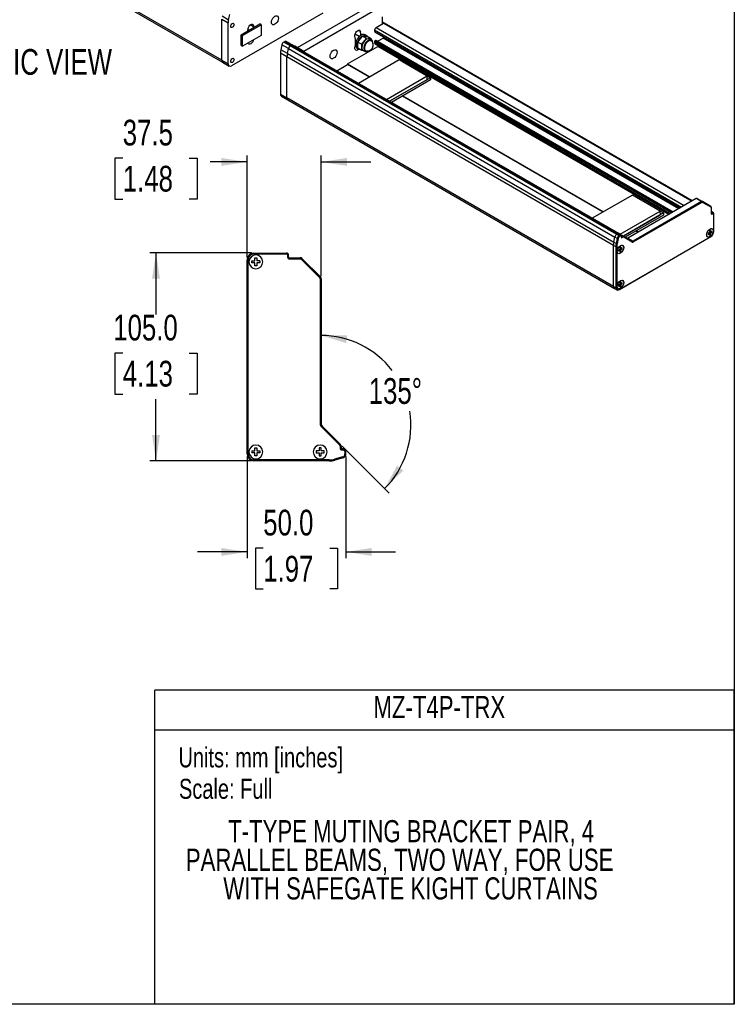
# Model space of a CAD drawing. Header units: millimetres. Extents: x 0 to 1118, y 0 to 864.
# Tile 3 of 7: x 756 to 1118, y 0 to 497. Entities that reach past the tile are written whole.
import ezdxf
from ezdxf.enums import TextEntityAlignment as Align

# ---------------------------------------------------------------- set-up
doc = ezdxf.new("R2010")
doc.units = ezdxf.units.MM
doc.layers.add('DIMENSIONS', color=140, linetype='Continuous', lineweight=25)
doc.layers.add('TEXT', color=140, linetype='Continuous', lineweight=25)
doc.styles.add('SLDTEXTSTYLE0', font='TXT', dxfattribs={"width": 0.75})
doc.dimstyles.new('SLDDIMSTYLE0', dxfattribs={"dimtxt": 13, "dimasz": 13, "dimexe": 0, "dimexo": 0.0625, "dimgap": 3.25, "dimtad": 0, "dimtih": 1, "dimtoh": 1, "dimdec": 1, "dimrnd": 1e-09, "dimzin": 12, "dimdsep": 46, "dimtxsty": 'SLDTEXTSTYLE0', "dimsah": 1, "dimcen": 0.09, "dimadec": 0, "dimazin": 3, "dimtfac": 1, "dimtdec": 1, "dimtmove": 0, "dimatfit": 0, "dimfxl": 0, "dimfrac": 2, "dimtolj": 1, "dimtzin": 12, "dimarcsym": 0})
doc.dimstyles.new('SLDDIMSTYLE2', dxfattribs={"dimtxt": 13, "dimasz": 13, "dimexe": 0, "dimexo": 0.0625, "dimgap": 3.25, "dimtad": 0, "dimtih": 1, "dimtoh": 1, "dimdec": 1, "dimrnd": 1e-09, "dimzin": 4, "dimdsep": 46, "dimtxsty": 'SLDTEXTSTYLE0', "dimsah": 1, "dimcen": 0.09, "dimadec": 0, "dimazin": 1, "dimtfac": 1, "dimtdec": 1, "dimtmove": 0, "dimatfit": 0, "dimfxl": 0, "dimfrac": 2, "dimtolj": 1, "dimtzin": 12, "dimarcsym": 0})
doc.dimstyles.new('SLDDIMSTYLE4', dxfattribs={"dimtxt": 13, "dimasz": 13, "dimexe": 0, "dimexo": 0.0625, "dimgap": 3.25, "dimtad": 0, "dimtih": 1, "dimtoh": 1, "dimdec": 4, "dimzin": 12, "dimdsep": 46, "dimtxsty": 'SLDTEXTSTYLE0', "dimsah": 1, "dimcen": 0.09, "dimadec": 0, "dimazin": 3, "dimtfac": 1, "dimtdec": 0, "dimtofl": 0, "dimtmove": 0, "dimatfit": 3, "dimfxl": 0, "dimfrac": 2, "dimtolj": 1, "dimtzin": 12, "dimarcsym": 0})
doc.dimstyles.new('SLDDIMSTYLE5', dxfattribs={"dimtxt": 13, "dimasz": 13, "dimexe": 0, "dimexo": 0.0625, "dimgap": 3.25, "dimtad": 0, "dimtih": 1, "dimtoh": 1, "dimdec": 1, "dimrnd": 1e-09, "dimzin": 4, "dimdsep": 46, "dimtxsty": 'SLDTEXTSTYLE0', "dimsah": 1, "dimcen": 0.09, "dimadec": 0, "dimazin": 1, "dimtfac": 1, "dimtdec": 1, "dimtofl": 0, "dimtmove": 0, "dimatfit": 3, "dimfxl": 0, "dimfrac": 2, "dimtolj": 1, "dimtzin": 12, "dimarcsym": 0})

# ---------------------------------------------------------------- blocks, each defined once
blk = doc.blocks.new('SW_NOTE_0')
at = {"layer": 'TEXT', "color": 0, "insert": (0, 13), "char_height": 10.0838, "attachment_point": 1, "style": 'SLDTEXTSTYLE0'}
blk.add_mtext('Scale: Full', dxfattribs=at)
blk = doc.blocks.new('SW_NOTE_0_1')
at = {"layer": 'TEXT', "color": 0, "insert": (0, 13), "char_height": 10.0838, "attachment_point": 1, "style": 'SLDTEXTSTYLE0'}
blk.add_mtext('Units: mm [inches]', dxfattribs=at)
blk = doc.blocks.new('Block1')
at = {"color": 140, "linetype": 'Continuous', "lineweight": 18}
blk.add_line((1117.6, 0), (824.74, 0), dxfattribs=at)
at = {"layer": 'TEXT'}
for p, q in [((1117.6, 158.75), (824.74, 158.75)), ((824.74, 0), (824.74, 158.75)), ((1117.6, 0), (1117.6, 158.75)), ((824.74, 138.68), (1117.6, 138.68))]:
    blk.add_line(p, q, dxfattribs=at)
for name, p in [('SW_NOTE_0_1', (836.66, 116.77)), ('SW_NOTE_0', (836.93, 100.91))]:
    blk.add_blockref(name, p, dxfattribs=at)
at = {"layer": 'TEXT', "color": 140, "style": 'SLDTEXTSTYLE0', "width": 0.75}
for tag, p in [('AUTOATTR1', (935.19, 141.22)), ('AUTOATTR0_0', (861.77, 78.51)), ('AUTOATTR0_1', (840.39, 64.06)), ('AUTOATTR0_2', (859.32, 49.61))]:
    blk.add_attdef(tag, text='', height=11.18, dxfattribs=at).set_placement(p, align=Align.BOTTOM_LEFT)
blk = doc.blocks.new('_D_8')
at = {"layer": 'DIMENSIONS'}
blk.add_line((919.42, 281.92), (943.1, 258.24), dxfattribs=at)
for start, end in [(37.617, 90), (315, 8.9161)]:
    blk.add_arc((908.81, 292.53), 45.32, start, end, dxfattribs=at)
for points in [[(908.81, 337.84), (921.41, 334.05), (921.97, 338.01)], [(940.86, 260.48), (950.28, 269.66), (947.08, 272.07)]]:
    blk.add_solid(points, dxfattribs=at)
at = {"layer": 'DIMENSIONS', "insert": (932.81, 316.31), "char_height": 13, "attachment_point": 1, "style": 'SLDTEXTSTYLE0'}
blk.add_mtext('135°', dxfattribs=at)
blk = doc.blocks.new('_D_9')
at = {"layer": 'DIMENSIONS'}
for p, q in [((871.31, 276.76), (871.31, 225.35)), ((921.31, 276.76), (921.31, 225.35)), ((879.5, 230.44), (875.54, 230.44)), ((875.54, 230.44), (875.54, 209.8)), ((913.12, 230.44), (917.08, 230.44)), ((917.08, 230.44), (917.08, 209.8)), ((871.31, 228.53), (846.31, 228.53)), ((921.31, 228.53), (946.31, 228.53)), ((875.54, 209.8), (879.5, 209.8)), ((917.08, 209.8), (913.12, 209.8))]:
    blk.add_line(p, q, dxfattribs=at)
for points in [[(871.31, 228.53), (858.31, 230.53), (858.31, 226.53)], [(921.31, 228.53), (934.31, 226.53), (934.31, 230.53)]]:
    blk.add_solid(points, dxfattribs=at)
at = {"layer": 'DIMENSIONS', "char_height": 13, "attachment_point": 1, "style": 'SLDTEXTSTYLE0'}
for s, insert in [('50.0', (879.5, 249.84)), ('1.97', (879.5, 226.56))]:
    blk.add_mtext(s, dxfattribs=dict(at, insert=insert))
blk = doc.blocks.new('_D_10')
at = {"layer": 'DIMENSIONS'}
for p, q in [((873.54, 379.53), (822.14, 379.53)), ((825.31, 379.53), (825.31, 348.39)), ((808.5, 328.94), (804.54, 328.94)), ((804.54, 328.94), (804.54, 308.3)), ((842.12, 328.94), (846.08, 328.94)), ((846.08, 328.94), (846.08, 308.3)), ((804.54, 308.3), (808.5, 308.3)), ((825.31, 274.53), (825.31, 305.66)), ((846.08, 308.3), (842.12, 308.3)), ((873.54, 274.53), (822.14, 274.53))]:
    blk.add_line(p, q, dxfattribs=at)
for points in [[(825.31, 379.53), (823.31, 366.53), (827.31, 366.53)], [(825.31, 274.53), (827.31, 287.53), (823.31, 287.53)]]:
    blk.add_solid(points, dxfattribs=at)
at = {"layer": 'DIMENSIONS', "char_height": 13, "attachment_point": 1, "style": 'SLDTEXTSTYLE0'}
for s, insert in [('105.0', (803.7, 348.34)), ('4.13', (808.5, 325.06))]:
    blk.add_mtext(s, dxfattribs=dict(at, insert=insert))
blk = doc.blocks.new('_D_11')
at = {"layer": 'DIMENSIONS'}
for p, q in [((871.31, 377.3), (871.31, 428.7)), ((908.81, 367.88), (908.81, 428.7)), ((808.5, 427.44), (804.54, 427.44)), ((804.54, 427.44), (804.54, 406.8)), ((842.12, 427.44), (846.08, 427.44)), ((846.08, 427.44), (846.08, 406.8)), ((871.31, 425.53), (852.68, 425.53)), ((908.81, 425.53), (933.81, 425.53)), ((804.54, 406.8), (808.5, 406.8)), ((846.08, 406.8), (842.12, 406.8))]:
    blk.add_line(p, q, dxfattribs=at)
for points in [[(871.31, 425.53), (858.31, 427.53), (858.31, 423.53)], [(908.81, 425.53), (921.81, 423.53), (921.81, 427.53)]]:
    blk.add_solid(points, dxfattribs=at)
at = {"layer": 'DIMENSIONS', "char_height": 13, "attachment_point": 1, "style": 'SLDTEXTSTYLE0'}
for s, insert in [('37.5', (808.5, 446.84)), ('1.48', (808.5, 423.56))]:
    blk.add_mtext(s, dxfattribs=dict(at, insert=insert))

msp = doc.modelspace()

# ---------------------------------------------------------------- linework, layer by layer
at = {"color": 7, "linetype": 'Continuous'}
for p, q in [((1117.59949, 863.60028), (1117.59949, 0.00028)), ((1117.59949, 0.00028), (-0.00051, 0.00028))]:
    msp.add_line(p, q, dxfattribs=at)
for p, q in [((858.51045, 476.95044), (693.51887, 572.19805)), ((694.00221, 571.12975), (858.9938, 475.88214)), ((931.61859, 503.37399), (896.69475, 483.21289)), ((858.51045, 476.95044), (858.51045, 497.69028)), ((858.51045, 497.69028), (861.81028, 495.78533)), ((858.69183, 499.29046), (861.99166, 497.38551)), ((861.99166, 497.38551), (862.55772, 500.00011)), ((909.65784, 500.76203), (863.4602, 474.0927)), ((934.91842, 501.46904), (899.99405, 481.30763)), ((939.82773, 495.32117), (939.82773, 498.85952)), ((861.81028, 475.04549), (861.81028, 495.78533)), ((868.33172, 489.78781), (877.75981, 495.23053)), ((869.03883, 489.3796), (878.46692, 494.82232)), ((872.35516, 492.11049), (871.75815, 492.45514)), ((874.58643, 493.73627), (872.89011, 494.71554)), ((874.52306, 493.36199), (874.58643, 493.73627)), ((878.46692, 494.82232), (877.75981, 495.23053)), ((878.46692, 494.82232), (878.46692, 489.37872)), ((936.5279, 493.41622), (940.29914, 495.59331)), ((936.5279, 493.41622), (1092.32583, 403.47599)), ((940.7991, 495.64282), (939.82773, 496.20357)), ((939.82773, 495.86544), (940.29914, 495.59331)), ((939.82773, 495.32117), (940.29914, 495.59331)), ((940.29914, 495.59331), (1096.09707, 405.65308)), ((1096.38993, 405.82214), (940.7991, 495.64282)), ((868.33172, 484.3442), (868.33172, 489.78781)), ((868.33172, 489.78781), (869.03883, 489.3796)), ((869.03883, 483.936), (869.03883, 489.3796)), ((878.46692, 489.37872), (869.03883, 483.936)), ((928.00042, 488.83359), (925.92794, 490.03001)), ((927.37615, 486.11641), (929.73969, 489.05664)), ((928.62901, 491.37997), (927.56894, 491.99193)), ((929.36101, 484.97058), (931.72456, 487.9108)), ((931.72456, 487.9108), (929.73969, 489.05664)), ((929.73969, 489.05664), (932.10324, 488.8453)), ((931.73951, 489.36929), (930.98526, 489.8047)), ((931.72456, 487.9108), (934.0881, 487.69947)), ((934.0881, 487.69947), (932.10324, 488.8453)), ((934.32424, 487.09622), (933.38143, 487.6405)), ((934.0881, 487.69947), (934.0881, 487.23255)), ((935.82079, 492.19147), (935.82079, 491.45659)), ((935.82079, 492.19147), (1090.9115, 402.65951)), ((935.82079, 491.45659), (1090.275, 402.29207)), ((935.88984, 491.30397), (1090.17734, 402.23569)), ((937.26206, 486.49117), (940.06343, 488.10837)), ((1089.49637, 401.84258), (940.06343, 488.10837)), ((940.29914, 488.51662), (940.29914, 488.75854)), ((940.29914, 488.51662), (1089.96781, 402.11473)), ((868.33172, 484.3442), (869.03883, 483.936)), ((888.95637, 484.7605), (888.39031, 482.14589)), ((892.25621, 482.85554), (888.95637, 484.7605)), ((889.86291, 486.07345), (890.44811, 486.41128)), ((893.16274, 484.1685), (889.86291, 486.07345)), ((890.44811, 486.41128), (893.74794, 484.50633)), ((894.16457, 484.54759), (890.86474, 486.45254)), ((891.69015, 480.24094), (892.25621, 482.85554)), ((892.11824, 485.85509), (895.41808, 483.95014)), ((892.25621, 482.85554), (1057.24779, 387.60793)), ((893.74794, 484.50633), (893.16274, 484.1685)), ((1058.15432, 388.92089), (893.16274, 484.1685)), ((893.74794, 484.50633), (1058.73952, 389.25872)), ((1059.15615, 389.29997), (894.16457, 484.54759)), ((899.99405, 481.30763), (895.41808, 483.95014)), ((922.15006, 475.0454), (937.47071, 483.88982)), ((926.1386, 485.59284), (926.23884, 485.53497)), ((926.15419, 486.0505), (926.33389, 485.94676)), ((926.98559, 482.87631), (927.73983, 482.44089)), ((927.37615, 486.11641), (929.36101, 484.97058)), ((927.37615, 482.96485), (927.37615, 486.11641)), ((929.36101, 481.81902), (927.37615, 482.96485)), ((929.36101, 483.53512), (929.36101, 484.97058)), ((929.36101, 481.81902), (929.36101, 483.25447)), ((935.82079, 486.39403), (935.82079, 485.65915)), ((1085.89023, 399.76079), (935.82079, 486.39403)), ((1085.25373, 399.39335), (935.82079, 485.65915)), ((936.02794, 485.2013), (1084.96075, 399.22422)), ((936.2922, 486.93835), (936.0565, 486.80228)), ((1086.36167, 400.03295), (936.0565, 486.80228)), ((936.2922, 486.93835), (1086.59737, 400.16902)), ((1086.69499, 400.22538), (936.45885, 486.95485)), ((1084.54624, 398.98493), (937.47071, 483.88982)), ((891.50877, 478.64076), (888.20894, 480.54571)), ((888.20894, 480.54571), (888.20894, 459.80587)), ((891.69015, 480.24094), (888.39031, 482.14589)), ((1056.50035, 383.39314), (891.50877, 478.64076)), ((891.50877, 457.90092), (891.50877, 478.64076)), ((891.69015, 480.24094), (1056.68173, 384.99332)), ((930.27237, 481.73753), (929.36101, 481.81902)), ((930.04837, 481.86684), (930.99118, 481.32257)), ((858.51045, 476.95044), (861.81028, 475.04549)), ((858.9938, 475.88214), (862.29363, 473.97718)), ((916.62308, 471.58256), (922.15006, 474.77322)), ((922.15006, 475.0454), (922.15006, 474.77322)), ((922.15006, 475.0454), (933.4363, 468.52999)), ((933.20056, 468.3939), (922.15006, 474.77322)), ((948.24461, 477.07865), (927.67358, 465.20325)), ((962.38668, 468.96737), (948.24461, 477.07865)), ((949.79086, 476.19179), (949.84655, 476.22394)), ((949.84655, 476.22394), (963.98869, 468.05986)), ((941.76995, 457.06559), (962.38668, 468.96737)), ((963.98869, 468.05986), (943.35697, 456.14942)), ((962.3917, 467.16809), (962.38668, 468.96737)), ((963.98869, 468.05986), (963.98869, 466.97114)), ((943.33085, 456.1645), (962.3917, 467.16809)), ((963.98869, 466.97114), (944.29993, 455.60506)), ((888.20894, 459.80587), (891.50877, 457.90092)), ((888.69228, 458.73757), (891.99211, 456.83261)), ((1056.50035, 362.65331), (891.50877, 457.90092)), ((1051.27199, 400.23272), (949.82691, 458.79572)), ((950.06265, 458.93181), (1051.50773, 400.36881)), ((891.99211, 456.83261), (1056.98369, 361.585)), ((1066.06144, 408.77049), (1045.74501, 397.04206)), ((1080.20351, 400.65921), (1066.06144, 408.77049)), ((1067.60769, 407.88363), (1067.66338, 407.91578)), ((1067.66338, 407.91578), (1081.80552, 399.7517)), ((1098.39816, 406.98147), (1063.86431, 387.0455)), ((1100.99089, 405.48472), (1066.45704, 385.54876)), ((1101.22659, 405.07648), (1066.69274, 385.14051)), ((1100.99089, 405.48472), (1098.39816, 406.98147)), ((1098.89816, 407.03096), (1101.49089, 405.53421)), ((1101.22659, 405.07648), (1100.99089, 405.48472)), ((1101.55992, 405.10947), (1101.49089, 405.53421)), ((1105.79072, 403.05116), (1101.49089, 405.53421)), ((1105.85975, 402.62642), (1101.55992, 405.10947)), ((1105.85975, 402.62642), (1105.79072, 403.05116)), ((1059.95065, 388.96749), (1080.20351, 400.65921)), ((1061.51156, 388.0664), (1080.20853, 398.85993)), ((1081.80552, 399.7517), (1061.53768, 388.05132)), ((1081.80552, 398.66298), (1062.48051, 387.50688)), ((1080.20853, 398.85993), (1080.20351, 400.65921)), ((1081.80552, 399.7517), (1081.80552, 398.66298)), ((1105.99783, 402.3212), (1105.99783, 402.59334)), ((1105.99783, 399.39326), (1105.99783, 402.3212)), ((1107.03824, 399.83443), (1105.99783, 400.43505)), ((1105.99783, 400.20963), (1106.70493, 399.80142)), ((1105.99783, 399.66535), (1106.23353, 399.52929)), ((1106.23353, 399.52929), (1106.70493, 399.80142)), ((1106.23353, 399.52929), (1106.46923, 399.12104)), ((1106.94063, 399.39317), (1106.46923, 399.12104)), ((1106.94063, 399.39317), (1106.70493, 399.80142)), ((1107.17634, 399.25706), (1107.17634, 399.5292)), ((1107.17634, 390.27511), (1107.17634, 399.25706)), ((1058.15432, 388.92089), (1058.73952, 389.25872)), ((1059.33283, 388.24055), (1058.15432, 388.92089)), ((1059.91803, 388.57838), (1058.73952, 389.25872)), ((1059.06448, 389.47907), (1061.6572, 387.98232)), ((1060.33467, 388.61963), (1059.15615, 389.29997)), ((1059.33283, 388.24055), (1059.91803, 388.57838)), ((1059.56854, 387.8323), (1059.33283, 388.24055)), ((1060.15374, 388.17013), (1059.56854, 387.8323)), ((1059.91803, 388.57838), (1060.15374, 388.17013)), ((1060.5038, 388.31004), (1061.1572, 387.93283)), ((1060.50729, 387.96596), (1060.50729, 388.2381)), ((1060.50729, 387.55769), (1060.50729, 387.96596)), ((1061.72624, 387.55758), (1061.6572, 387.98232)), ((1065.95704, 385.49927), (1061.6572, 387.98232)), ((1068.98985, 390.00441), (1067.89834, 390.63453)), ((1068.13408, 390.77062), (1069.22559, 390.14051)), ((1105.05502, 389.86704), (1104.34791, 389.45884)), ((1104.34791, 389.45875), (1104.58361, 389.59482)), ((1104.34791, 389.45884), (1104.34791, 388.91448)), ((1104.34791, 388.91448), (1105.05502, 389.32268)), ((1105.05502, 389.32268), (1104.58361, 389.59482)), ((1105.52642, 390.95572), (1105.05502, 390.68358)), ((1105.05502, 390.68358), (1105.05502, 389.86704)), ((1105.52642, 390.13918), (1105.05502, 390.41131)), ((1105.05502, 389.86695), (1105.76212, 390.27516)), ((1105.05502, 389.32268), (1105.05502, 389.86695)), ((1105.52642, 389.59482), (1105.05502, 389.86695)), ((1105.05502, 389.32268), (1105.05502, 388.50614)), ((1105.52642, 388.77828), (1105.05502, 389.05041)), ((1105.05502, 388.50614), (1105.52642, 388.77828)), ((1105.52642, 390.13918), (1105.52642, 390.95572)), ((1106.23353, 390.54738), (1105.52642, 390.13918)), ((1105.52642, 389.59482), (1106.23353, 390.00302)), ((1105.52642, 388.77828), (1105.52642, 389.59482)), ((1105.76212, 390.27516), (1105.76212, 390.27525)), ((1106.23353, 390.00302), (1105.76212, 390.27516)), ((1106.23353, 390.00302), (1106.23353, 390.54738)), ((1056.50035, 362.65331), (1056.50035, 383.39314)), ((1057.67886, 382.7128), (1056.50035, 383.39314)), ((1056.68173, 384.99332), (1057.24779, 387.60793)), ((1057.86024, 384.31298), (1056.68173, 384.99332)), ((1058.4263, 386.92759), (1057.24779, 387.60793)), ((1058.4263, 386.92759), (1057.86024, 384.31298)), ((1058.32258, 384.23297), (1057.86024, 384.31298)), ((1058.88864, 386.84758), (1058.32258, 384.23297)), ((1058.88864, 386.84758), (1058.4263, 386.92759)), ((1059.32878, 361.02018), (1105.52642, 387.68951)), ((1059.56448, 361.15629), (1105.76212, 387.82562)), ((1060.50729, 387.82978), (1060.74299, 387.69371)), ((1060.74299, 387.69371), (1061.1572, 387.93283)), ((1060.74299, 387.69371), (1060.97869, 387.28547)), ((1061.39291, 387.52459), (1060.97869, 387.28547)), ((1061.39291, 387.52459), (1061.1572, 387.93283)), ((1066.02607, 385.07453), (1061.72624, 387.55758)), ((1063.86431, 387.0455), (1066.45704, 385.54876)), ((1066.02607, 385.07453), (1065.95704, 385.49927)), ((1066.45704, 385.54876), (1066.69274, 385.14051)), ((1105.76212, 387.82562), (1105.52642, 387.68951)), ((874.81404, 379.02502), (874.81404, 379.52502)), ((874.81404, 379.52502), (891.31404, 379.52502)), ((874.81404, 379.02502), (891.31404, 379.02502)), ((891.31404, 379.52502), (891.31404, 379.02502)), ((891.81406, 378.52501), (891.81406, 377.52501)), ((891.81406, 378.52501), (892.31405, 378.52501)), ((892.31405, 377.52501), (892.31405, 378.52501)), ((1058.15027, 382.7128), (1057.67886, 382.7128)), ((1057.67886, 382.7128), (1057.67886, 361.97297)), ((1058.15027, 382.7128), (1058.15027, 361.97297)), ((1059.09308, 381.0255), (1059.80018, 381.4337)), ((1059.09308, 381.02541), (1059.32878, 381.16148)), ((1059.09308, 380.48114), (1059.09308, 381.0255)), ((1059.80018, 380.88934), (1059.09308, 380.48114)), ((1059.32878, 381.16148), (1059.80018, 380.88934)), ((1060.27159, 382.52238), (1059.80018, 382.25024)), ((1059.80018, 382.25024), (1059.80018, 381.4337)), ((1060.27159, 381.70584), (1059.80018, 381.97797)), ((1059.80018, 381.43361), (1060.50729, 381.84182)), ((1059.80018, 380.88934), (1059.80018, 381.43361)), ((1060.27159, 381.16148), (1059.80018, 381.43361)), ((1059.80018, 380.88934), (1059.80018, 380.0728)), ((1060.27159, 380.34493), (1059.80018, 380.61707)), ((1059.80018, 380.0728), (1060.27159, 380.34493)), ((1060.27159, 381.70584), (1060.27159, 382.52238)), ((1060.97869, 382.11404), (1060.27159, 381.70584)), ((1060.27159, 381.16148), (1060.97869, 381.56968)), ((1060.27159, 380.34493), (1060.27159, 381.16148)), ((1060.50729, 381.84182), (1060.50729, 381.8419)), ((1060.97869, 381.56968), (1060.50729, 381.84182)), ((1060.97869, 381.56968), (1060.97869, 382.11404)), ((871.31406, 376.02502), (871.81405, 376.02502)), ((871.31406, 278.02502), (871.31406, 376.02502)), ((871.81405, 278.02502), (871.81405, 376.02502)), ((873.81405, 375.52502), (875.31403, 375.52502)), ((873.81405, 374.52502), (873.81405, 375.52502)), ((875.31403, 374.52502), (873.81405, 374.52502)), ((875.31403, 375.52502), (875.31403, 377.02502)), ((875.31403, 377.02502), (876.31405, 377.02502)), ((875.31403, 373.02501), (875.31403, 374.52502)), ((876.31405, 377.02502), (876.31405, 375.52502)), ((877.81403, 375.52502), (876.31405, 375.52502)), ((876.31405, 374.52502), (876.31405, 373.02501)), ((877.81403, 374.52502), (876.31405, 374.52502)), ((877.81403, 375.52502), (877.81403, 374.52502)), ((891.81406, 377.52501), (892.31405, 377.52501)), ((892.81405, 376.52501), (892.81405, 377.02502)), ((892.81405, 377.02502), (898.19271, 377.02502)), ((892.81405, 376.52501), (898.19271, 376.52501)), ((898.19271, 377.02502), (898.19271, 376.52501)), ((898.81406, 377.02502), (898.19271, 377.02502)), ((899.25337, 376.58567), (898.81406, 377.02502)), ((898.89983, 376.23213), (899.25337, 376.58567)), ((898.89983, 376.23213), (908.02116, 367.1108)), ((899.25337, 376.58567), (908.3747, 367.46436)), ((876.31405, 373.02501), (875.31403, 373.02501)), ((908.3747, 367.46436), (908.02116, 367.1108)), ((908.31406, 366.40369), (908.31406, 293.14634)), ((908.31406, 366.40369), (908.81405, 366.40369)), ((908.52115, 367.31791), (908.3747, 367.46436)), ((908.81405, 366.40369), (908.81405, 366.61081)), ((908.81405, 366.40369), (908.81405, 293.14634)), ((1059.80018, 363.74198), (1059.09308, 363.33378)), ((1059.09308, 363.33369), (1059.32878, 363.46976)), ((1059.09308, 363.33378), (1059.09308, 362.78942)), ((1059.09308, 362.78942), (1059.80018, 363.19762)), ((1059.80018, 363.19762), (1059.32878, 363.46976)), ((1060.27159, 364.83066), (1059.80018, 364.55852)), ((1059.80018, 364.55852), (1059.80018, 363.74198)), ((1060.27159, 364.01412), (1059.80018, 364.28625)), ((1059.80018, 363.74189), (1060.50729, 364.1501)), ((1059.80018, 363.19762), (1059.80018, 363.74189)), ((1059.80018, 363.74189), (1060.27159, 363.46976)), ((1059.80018, 363.19762), (1059.80018, 362.38108)), ((1060.27159, 364.01412), (1060.27159, 364.83066)), ((1060.97869, 364.42232), (1060.27159, 364.01412)), ((1060.97869, 363.87796), (1060.27159, 363.46976)), ((1060.27159, 363.46976), (1060.27159, 362.65322)), ((1060.50729, 364.1501), (1060.50729, 364.15019)), ((1060.50729, 364.1501), (1060.97869, 363.87796)), ((1060.97869, 363.87796), (1060.97869, 364.42232)), ((1057.67886, 361.97297), (1056.50035, 362.65331)), ((1056.98369, 361.585), (1058.16221, 360.90466)), ((1058.15027, 361.97297), (1057.67886, 361.97297)), ((1059.56448, 361.15629), (1059.32878, 361.02018)), ((1060.27159, 362.65322), (1059.80018, 362.92535)), ((1060.27159, 362.65322), (1059.80018, 362.38108)), ((908.31406, 293.14634), (908.81405, 293.14634)), ((909.25339, 292.08567), (908.89982, 291.73212)), ((908.89982, 291.73212), (918.02115, 282.6108)), ((909.25339, 292.08567), (918.37469, 282.96436)), ((873.81405, 279.52502), (875.31403, 279.52502)), ((873.81405, 279.52502), (873.81405, 278.52501)), ((875.31403, 279.52502), (875.31403, 281.02502)), ((875.31403, 281.02502), (876.31405, 281.02502)), ((876.31405, 281.02502), (876.31405, 279.52502)), ((876.31405, 279.52502), (877.81403, 279.52502)), ((877.81403, 279.52502), (877.81403, 278.52501)), ((907.81403, 279.52502), (906.31405, 279.52502)), ((906.31405, 279.52502), (906.31405, 278.52501)), ((907.81403, 281.02502), (907.81403, 279.52502)), ((908.81405, 281.02502), (907.81403, 281.02502)), ((908.81405, 279.52502), (908.81405, 281.02502)), ((910.31406, 279.52502), (908.81405, 279.52502)), ((910.31406, 278.52501), (910.31406, 279.52502)), ((918.37469, 282.96436), (918.02115, 282.6108)), ((918.31405, 281.9037), (918.31405, 281.02502)), ((918.31405, 281.9037), (918.81404, 281.9037)), ((918.31405, 281.02502), (918.81404, 281.02502)), ((918.52114, 282.81791), (918.37469, 282.96436)), ((918.81404, 282.11081), (918.81404, 281.9037)), ((918.81404, 281.02502), (918.81404, 281.9037)), ((919.31403, 280.02502), (919.31403, 280.52502)), ((920.06404, 280.52502), (919.31403, 280.52502)), ((919.31403, 280.02502), (920.06404, 280.02502)), ((920.06404, 280.52502), (920.06404, 280.02502)), ((920.81404, 279.27502), (920.81404, 278.03362)), ((920.81404, 279.27502), (921.31404, 279.27502)), ((921.31404, 278.03362), (921.31404, 279.27502)), ((871.81405, 278.02502), (871.31406, 278.02502)), ((875.31403, 278.52501), (873.81405, 278.52501)), ((912.91351, 275.02501), (874.81404, 275.02501)), ((874.81404, 274.52502), (874.81404, 275.02501)), ((912.91351, 274.52502), (874.81404, 274.52502)), ((875.31403, 277.02502), (875.31403, 278.52501)), ((876.31405, 277.02502), (875.31403, 277.02502)), ((876.31405, 278.52501), (876.31405, 277.02502)), ((877.81403, 278.52501), (876.31405, 278.52501)), ((906.31405, 278.52501), (907.81403, 278.52501)), ((907.81403, 278.52501), (907.81403, 277.02502)), ((907.81403, 277.02502), (908.81405, 277.02502)), ((908.81405, 277.02502), (908.81405, 278.52501)), ((908.81405, 278.52501), (910.31406, 278.52501)), ((912.91351, 275.02501), (912.91351, 274.52502)), ((919.72614, 276.59133), (915.52336, 275.39054)), ((915.66072, 274.90978), (915.52336, 275.39054)), ((919.8635, 276.11057), (915.66072, 274.90978)), ((919.72614, 276.59133), (919.8635, 276.11057)), ((921.31404, 278.03362), (920.81404, 278.03362))]:
    msp.add_line(p, q)
at = {"flags": 128}
for points in [[(885.38051, 495.04853), (884.83424, 494.83308), (884.34144, 494.83855), (883.95036, 495.06439), (883.69926, 495.4885), (883.61274, 496.06937), (883.69926, 496.75013), (883.95036, 497.46415), (884.34144, 498.14153), (884.83424, 498.71597), (885.38051, 499.13123), (885.92678, 499.34668), (886.41958, 499.34121), (886.81066, 499.11537), (887.06176, 498.69125), (887.14828, 498.11039), (887.06176, 497.42963), (886.81066, 496.71561), (886.41958, 496.03823), (885.92678, 495.46379), (885.38051, 495.04853)], [(863.9316, 493.52633), (863.60689, 493.41346), (863.3316, 493.46695), (863.14767, 493.67865), (863.08308, 494.01633), (863.14767, 494.42859), (863.3316, 494.85266), (863.60689, 495.22399), (863.9316, 495.48603), (864.25632, 495.5989), (864.5316, 495.54541), (864.71554, 495.33371), (864.78013, 494.99602), (864.71554, 494.58377), (864.5316, 494.15969), (864.25632, 493.78837), (863.9316, 493.52633)], [(871.64913, 491.7029), (871.67494, 491.89734), (871.8305, 492.88003)], [(871.8305, 492.88003), (872.02241, 493.51289), (872.35737, 494.12106), (872.79499, 494.63118), (873.28248, 494.98172), (873.76104, 495.13041), (874.17296, 495.0593), (874.46854, 494.77698), (874.61214, 494.3175), (874.58643, 493.73627)], [(925.87307, 489.05428), (925.84737, 489.60582), (925.99097, 490.2311), (926.28655, 490.8547), (926.69846, 491.40139), (927.17703, 491.80524), (927.66452, 492.01754), (928.10213, 492.01269), (928.4371, 491.79126), (928.62901, 491.37997)], [(928.98542, 489.60667), (928.28202, 489.09799), (927.62282, 488.41605), (927.04923, 487.6037), (926.5973, 486.71197), (926.29543, 485.79691), (926.16258, 484.916), (926.2071, 484.1246), (926.42619, 483.47243), (926.80608, 483.00047), (926.98559, 482.87631)], [(928.6007, 482.25793), (928.07716, 482.30296), (927.56033, 482.56505), (927.18043, 483.03701), (926.96134, 483.68918), (926.91683, 484.48058), (927.04968, 485.36149), (927.35155, 486.27656), (927.80348, 487.16828), (928.37707, 487.98064), (929.03627, 488.66258), (929.73967, 489.17125)], [(933.38143, 487.6405), (933.10421, 487.75442), (932.54888, 487.78084), (931.9337, 487.59003), (931.30282, 487.19566), (930.70151, 486.62605), (930.17293, 485.92206), (929.75501, 485.13422), (929.47774, 484.31908), (929.36101, 483.53512)], [(929.73967, 489.17125), (930.44307, 489.47471), (931.10228, 489.55387), (931.67586, 489.40376), (932.12779, 489.03382), (932.32845, 488.71529)], [(874.56154, 487.12419), (874.46854, 486.80409), (874.17296, 486.18049), (873.76104, 485.6338), (873.28248, 485.22995), (872.79499, 485.01765), (872.35737, 485.0225), (872.02241, 485.24393), (871.85539, 485.56196)], [(893.74794, 484.50633), (893.97344, 484.58471), (894.16457, 484.54759)], [(927.71696, 482.4541), (927.66452, 482.40401), (927.17703, 482.05347), (926.69846, 481.90478), (926.28655, 481.97589), (925.99097, 482.25821), (925.84737, 482.71769), (925.87307, 483.29892)], [(932.65771, 486.9312), (932.02179, 486.46316), (931.43304, 485.82797), (930.93511, 485.07274), (930.56495, 484.25347), (930.34999, 483.43094), (930.30618, 482.66614), (930.43678, 482.0158), (930.73209, 481.52815), (931.17022, 481.23935), (931.71867, 481.17083), (932.33676, 481.32766), (932.96977, 481.6917)], [(935.0041, 485.30571), (935.00924, 485.38116), (934.96543, 486.09538), (934.75048, 486.66973), (934.38031, 487.0616), (933.88238, 487.24194), (933.29363, 487.19737), (932.65771, 486.9312)], [(863.9316, 475.83461), (863.60689, 475.72174), (863.3316, 475.77523), (863.14767, 475.98693), (863.08308, 476.32462), (863.14767, 476.73688), (863.3316, 477.16095), (863.60689, 477.53227), (863.9316, 477.79431), (864.25632, 477.90718), (864.5316, 477.85369), (864.71554, 477.64199), (864.78013, 477.30431), (864.71554, 476.89205), (864.5316, 476.46798), (864.25632, 476.09665), (863.9316, 475.83461)], [(915.07899, 477.90396), (914.53272, 477.68851), (914.03993, 477.69398), (913.64884, 477.91982), (913.39775, 478.34393), (913.31123, 478.9248), (913.39775, 479.60556), (913.64884, 480.31958), (914.03993, 480.99696), (914.53272, 481.5714), (915.07899, 481.98666), (915.62526, 482.2021), (916.11806, 482.19664), (916.50915, 481.9708), (916.76024, 481.54668), (916.84676, 480.96582), (916.76024, 480.28506), (916.50915, 479.57104), (916.11806, 478.89366), (915.62526, 478.31922), (915.07899, 477.90396)], [(1058.73952, 389.25872), (1058.96502, 389.3371), (1059.15615, 389.29997)], [(1103.6408, 388.77845), (1103.7403, 389.48753), (1104.02681, 390.22597), (1104.46576, 390.9047), (1105.00421, 391.44185), (1105.57722, 391.77264), (1106.11568, 391.85717), (1106.55463, 391.68525), (1106.84113, 391.2776), (1106.94063, 390.68341)], [(1106.94063, 390.68341), (1106.84113, 389.97433), (1106.55463, 389.23589), (1106.11568, 388.55716), (1105.57722, 388.02001), (1105.00421, 387.68922), (1104.46576, 387.60469), (1104.02681, 387.77661), (1103.7403, 388.18426), (1103.6408, 388.77845)], [(1105.29072, 391.63619), (1105.82645, 391.84223), (1106.30412, 391.81947), (1106.67197, 391.57039), (1106.89015, 391.12197), (1106.935, 390.52282), (1106.80167, 389.83785), (1106.5046, 389.14129), (1106.07599, 388.50863), (1105.56229, 388.00843), (1105.01915, 387.69488), (1104.50545, 387.60197), (1104.07684, 387.73977), (1103.77977, 388.09334), (1103.64644, 388.62437), (1103.69129, 389.27531), (1103.90946, 389.97563), (1104.27732, 390.64943), (1104.75499, 391.22369), (1105.29072, 391.63619)], [(1058.38597, 380.34511), (1058.48547, 381.05419), (1058.77198, 381.79263), (1059.21093, 382.47135), (1059.74938, 383.00851), (1060.32239, 383.3393), (1060.86084, 383.42383), (1061.29979, 383.25191), (1061.5863, 382.84426), (1061.6858, 382.25006)], [(1060.03588, 383.20285), (1060.57161, 383.40889), (1061.04928, 383.38613), (1061.41714, 383.13705), (1061.63531, 382.68863), (1061.68017, 382.08948), (1061.54683, 381.4045), (1061.24977, 380.70795), (1060.82116, 380.07529), (1060.30745, 379.57508), (1059.76432, 379.26154), (1059.25061, 379.16863), (1058.822, 379.30643), (1058.52494, 379.66), (1058.3916, 380.19103), (1058.43646, 380.84197), (1058.65463, 381.54229), (1059.02249, 382.21608), (1059.50016, 382.79035), (1060.03588, 383.20285)], [(1061.6858, 382.25006), (1061.5863, 381.54098), (1061.29979, 380.80255), (1060.86084, 380.12382), (1060.32239, 379.58667), (1059.74938, 379.25588), (1059.21093, 379.17134), (1058.77198, 379.34327), (1058.48547, 379.75091), (1058.38597, 380.34511)], [(1058.38597, 362.65339), (1058.48547, 363.36247), (1058.77198, 364.10091), (1059.21093, 364.77964), (1059.74938, 365.31679), (1060.32239, 365.64758), (1060.86084, 365.73211), (1061.29979, 365.56019), (1061.5863, 365.15254), (1061.6858, 364.55835)], [(1061.6858, 364.55835), (1061.5863, 363.84927), (1061.29979, 363.11083), (1060.86084, 362.4321), (1060.32239, 361.89495), (1059.74938, 361.56416), (1059.21093, 361.47963), (1058.77198, 361.65155), (1058.48547, 362.0592), (1058.38597, 362.65339)], [(1060.03588, 365.51113), (1060.57161, 365.71717), (1061.04928, 365.69441), (1061.41714, 365.44533), (1061.63531, 364.99691), (1061.68017, 364.39776), (1061.54683, 363.71279), (1061.24977, 363.01623), (1060.82116, 362.38357), (1060.30745, 361.88337), (1059.76432, 361.56982), (1059.25061, 361.47691), (1058.822, 361.61471), (1058.52494, 361.96828), (1058.3916, 362.49931), (1058.43646, 363.15025), (1058.65463, 363.85057), (1059.02249, 364.52437), (1059.50016, 365.09863), (1060.03588, 365.51113)]]:
    msp.add_lwpolyline(points, dxfattribs=at)
for centre, radius, start, end in [((869.41112, 495.73415), 7.60101, 167.4521721, 179.6142635), ((937.35601, 492.12161), 1.5368, 122.6054783, 177.3945215), ((940.59206, 495.18443), 0.50298, 65.692881, 125.6175775), ((911.47938, 486.1766), 14.67853, 348.6941151, 11.3058849), ((914.55379, 488.24541), 14.42003, 5.2466929, 12.5549457), ((930.14724, 488.07075), 1.92584, 64.2055259, 127.1049325), ((935.97936, 491.4364), 0.15984, 172.7441705, 235.9436491), ((939.7874, 488.53991), 0.51227, 302.6054783, 357.3945215), ((890.99877, 484.31976), 2.08941, 122.9310146, 167.8225723), ((890.69221, 486.07055), 0.41915, 65.692881, 125.6175775), ((891.9874, 485.59876), 0.28779, 62.9579144, 111.7635365), ((894.2986, 482.4148), 2.08941, 122.9310146, 167.8225723), ((893.99204, 484.1656), 0.41915, 65.692881, 125.6175775), ((895.28723, 483.69381), 0.28779, 62.9579144, 111.7635365), ((930.94128, 483.17319), 1.58236, 177.0555397, 235.6468882), ((936.3108, 485.60506), 0.49298, 173.7011525, 234.9866671), ((936.33253, 486.37075), 0.51227, 122.6054783, 177.3945215), ((936.38984, 486.80206), 0.16766, 65.692881, 125.6175775), ((937.18616, 484.32856), 0.52294, 302.9658669, 349.7601391), ((895.80977, 480.49454), 7.60101, 167.4521721, 179.6142635), ((899.1096, 478.58958), 7.60101, 167.4521721, 179.6142635), ((859.65379, 476.82424), 1.15028, 173.7011525, 234.9866671), ((862.81612, 474.88233), 1.01899, 170.785963, 309.2032852), ((889.31887, 459.66455), 1.11889, 172.7441704, 235.9436492), ((892.6187, 457.7596), 1.11889, 172.7441704, 235.9436492), ((1098.69108, 406.57261), 0.50296, 65.6860478, 125.6181727), ((1101.2838, 405.07586), 0.50296, 65.6860478, 125.6181727), ((1101.42186, 404.8039), 0.33531, 65.6860478, 125.6181726), ((1105.49717, 402.64261), 0.50308, 354.379621, 54.3019615), ((1105.66405, 402.35405), 0.33539, 354.379621, 54.3019615), ((1106.28521, 399.34664), 0.29114, 170.785963, 309.2032852), ((1106.14152, 399.64209), 0.14557, 170.785963, 309.2032852), ((1106.88895, 399.57582), 0.29114, 350.785963, 129.2032852), ((1107.03265, 399.28037), 0.14557, 350.785963, 129.2032852), ((1059.29019, 387.16719), 2.08941, 122.9310146, 167.8225723), ((1060.4687, 386.48685), 2.08941, 122.9310146, 167.8225723), ((1058.98362, 388.91798), 0.41915, 65.692881, 125.6175775), ((1058.87503, 389.12395), 0.40249, 61.9205624, 103.2876182), ((1060.14806, 388.29637), 0.36392, 350.785963, 129.2032852), ((1060.29175, 388.00092), 0.21835, 350.785963, 129.2032852), ((1061.45012, 387.52397), 0.50296, 65.6860478, 125.6181727), ((1104.1059, 390.41484), 3.07361, 302.6054783, 357.3945215), ((1064.10119, 383.34197), 7.60101, 167.4521721, 179.6142635), ((1065.2797, 382.66163), 7.60101, 167.4521721, 179.6142635), ((1065.37106, 382.66419), 7.22096, 167.4521721, 179.6142635), ((1060.42043, 386.51703), 1.56706, 122.9310146, 167.8225723), ((1060.79467, 387.51107), 0.29114, 170.785963, 309.2032852), ((1060.65098, 387.80652), 0.14557, 170.785963, 309.2032852), ((1061.58818, 387.25201), 0.33531, 65.6860478, 125.6181726), ((1063.56904, 387.46093), 0.50967, 248.111396, 305.4036257), ((1066.16412, 385.95762), 0.50296, 245.6860478, 305.6181727), ((1066.30219, 385.68566), 0.67061, 245.6860478, 305.6181727), ((874.81404, 376.02502), 3.5, 90, 180), ((874.81404, 376.02502), 3, 90, 180), ((875.81404, 375.02502), 3.5, 90, 270), ((875.81404, 375.02502), 3.5, 270, 90), ((875.81404, 375.02502), 3.5, 0, 90), ((891.31404, 378.52502), 1, 0, 90), ((891.31404, 378.52502), 0.5, 0, 90), ((875.81404, 375.02502), 3.5, 270, 0), ((892.81404, 377.52502), 1, 180, 270), ((892.81404, 377.52502), 0.5, 180, 270), ((898.19272, 375.52502), 1.5, 45, 90), ((898.19272, 375.52502), 1, 45, 90), ((907.31404, 366.4037), 1, 0, 45), ((907.31404, 366.4037), 1.5, 0, 45), ((907.81404, 366.6108), 1, 0, 45), ((1057.61028, 362.51199), 1.11889, 172.7441704, 235.9436492), ((1057.64369, 362.5271), 1.15028, 173.7011525, 234.9866671), ((1058.6847, 361.8098), 1.01899, 170.785963, 309.2032852), ((1059.01242, 361.83311), 0.87342, 170.785963, 309.2032852), ((910.31404, 293.14634), 2, 180, 225), ((910.31404, 293.14634), 1.5, 180, 225), ((875.81404, 279.02502), 3.5, 90, 270), ((875.81404, 279.02502), 3.5, 270, 90), ((875.81404, 279.02502), 3.5, 0, 90), ((875.81404, 279.02502), 3.5, 270, 0), ((908.31404, 279.02502), 3.5, 90, 270), ((908.31404, 279.02502), 3.5, 270, 90), ((908.31404, 279.02502), 3.5, 0, 90), ((908.31404, 279.02502), 3.5, 270, 0), ((917.31404, 281.9037), 1, 0, 45), ((919.31404, 281.02502), 1, 180, 270), ((917.31404, 281.9037), 1.5, 0, 45), ((917.81404, 282.1108), 1, 0, 45), ((919.81404, 281.52502), 1, 180, 270), ((919.31404, 281.02502), 0.5, 180, 270), ((920.06404, 279.27502), 1.25, 0, 90), ((920.06404, 279.27502), 0.75, 0, 90), ((874.81404, 278.02502), 3.5, 180, 270), ((874.81404, 278.02502), 3, 180, 270), ((912.9135, 284.52502), 9.5, 270, 285.9453959), ((912.9135, 284.52502), 10, 270, 285.9453959), ((919.31404, 278.03362), 1.5, 285.9453959, 0), ((919.31404, 278.03362), 2, 285.9453959, 0)]:
    msp.add_arc(centre, radius, start, end)
msp.add_open_spline([(929.36101, 483.53512), (929.35684, 483.43924), (929.35684, 483.34553), (929.36101, 483.25447)], degree=3)
for points, knots in [([(934.32848, 486.45557), (934.20805, 486.5689), (933.95023, 486.81152), (933.36326, 486.83797), (932.69025, 486.59432), (932.00993, 486.07584), (931.40502, 485.34938), (930.94199, 484.49431), (930.67397, 483.60877), (930.62918, 482.7882), (930.81973, 482.14098), (931.14804, 481.74163), (931.45443, 481.69284), (931.56985, 481.67446)], [0, 0, 0, 0, 0.083633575, 0.1790453, 0.274457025, 0.36986875, 0.465280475, 0.5606922, 0.656103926, 0.751515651, 0.846927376, 0.942339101, 1, 1, 1, 1]), ([(931.56793, 481.65866), (931.76629, 481.62425), (932.20953, 481.54737), (932.9016, 481.66444), (933.51233, 481.91216), (933.98625, 482.23858), (934.36897, 482.60106), (934.56528, 482.90185), (934.67056, 483.06318)], [0, 0, 0, 0, 0.165155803, 0.369036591, 0.568384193, 0.704734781, 0.841636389, 1, 1, 1, 1]), ([(934.67056, 483.06318), (934.78625, 483.30426), (934.9527, 483.65115), (935.05886, 484.22384), (935.07796, 484.7573), (934.95755, 485.39868), (934.7157, 485.99522), (934.445, 486.31524), (934.32716, 486.45455)], [0, 0, 0, 0, 0.218963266, 0.315061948, 0.478162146, 0.655967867, 0.850239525, 1, 1, 1, 1])]:
    msp.add_open_spline(points, degree=3, knots=knots)

# ---------------------------------------------------------------- block references
at = {"color": 7, "linetype": 'Continuous'}
ref = msp.add_blockref('Block1', (0, 0), dxfattribs=at)
ref.add_attrib('AUTOATTR0_0', 'T-TYPE MUTING BRACKET PAIR, 4 ', dxfattribs={"layer": 'TEXT', "height": 11.176, "style": 'SLDTEXTSTYLE0', "width": 0.75}).set_placement((861.77426, 78.51499), align=Align.BOTTOM_LEFT)
ref.add_attrib('AUTOATTR0_1', 'PARALLEL BEAMS, TWO WAY, FOR USE ', dxfattribs={"layer": 'TEXT', "height": 11.176, "style": 'SLDTEXTSTYLE0', "width": 0.75}).set_placement((840.39241, 64.0638), align=Align.BOTTOM_LEFT)
ref.add_attrib('AUTOATTR0_2', 'WITH SAFEGATE KIGHT CURTAINS', dxfattribs={"layer": 'TEXT', "height": 11.176, "style": 'SLDTEXTSTYLE0', "width": 0.75}).set_placement((859.32176, 49.61261), align=Align.BOTTOM_LEFT)
ref.add_attrib('AUTOATTR1', 'MZ-T4P-TRX', dxfattribs={"layer": 'TEXT', "height": 11.176, "style": 'SLDTEXTSTYLE0', "width": 0.75}).set_placement((935.19439, 141.21544), align=Align.BOTTOM_LEFT)

# ---------------------------------------------------------------- texts
at = {"layer": 'TEXT', "insert": (693.68953, 482.56612), "char_height": 13, "attachment_point": 1, "style": 'SLDTEXTSTYLE0'}
msp.add_mtext('ISOMETRIC VIEW', dxfattribs=at)

# ---------------------------------------------------------------- dimensions: what is measured, and where the dimension line sits
at = {"layer": 'DIMENSIONS'}
for base, p1, p2, dimstyle, picture, middle in [((908.81404, 425.52502), (871.31404, 376.02502), (908.81404, 366.6108), 'SLDDIMSTYLE0', '_D_11', (825.31404, 425.52502)), ((871.31404, 228.52502), (921.31404, 278.03362), (871.31404, 278.02502), 'SLDDIMSTYLE2', '_D_9', (896.31404, 228.52502))]:
    dim = msp.add_linear_dim(base=base, p1=p1, p2=p2, dimstyle=dimstyle, dxfattribs=at)
    dim.commit()
    dim.dimension.update_dxf_attribs({"geometry": picture, "text_midpoint": middle, "dimtype": 160})
dim = msp.add_linear_dim(base=(825.31404, 379.52502), p1=(874.81404, 274.52502), p2=(874.81404, 379.52502), angle=90, dimstyle='SLDDIMSTYLE5', dxfattribs=at)
dim.commit()
dim.dimension.update_dxf_attribs({"geometry": '_D_10', "text_midpoint": (825.31404, 327.02502), "dimtype": 160})
dim = msp.add_angular_dim_2l(base=(951.90382, 278.4894), line1=((908.81404, 292.52502), (918.52115, 282.81791)), line2=((908.81404, 366.6108), (908.81404, 292.52502)), dimstyle='SLDDIMSTYLE4', dxfattribs=at)
dim.commit()
dim.dimension.update_dxf_attribs({"geometry": '_D_8', "text_midpoint": (950.68248, 309.86749), "dimtype": 162})

doc.saveas('drawing.dxf')
